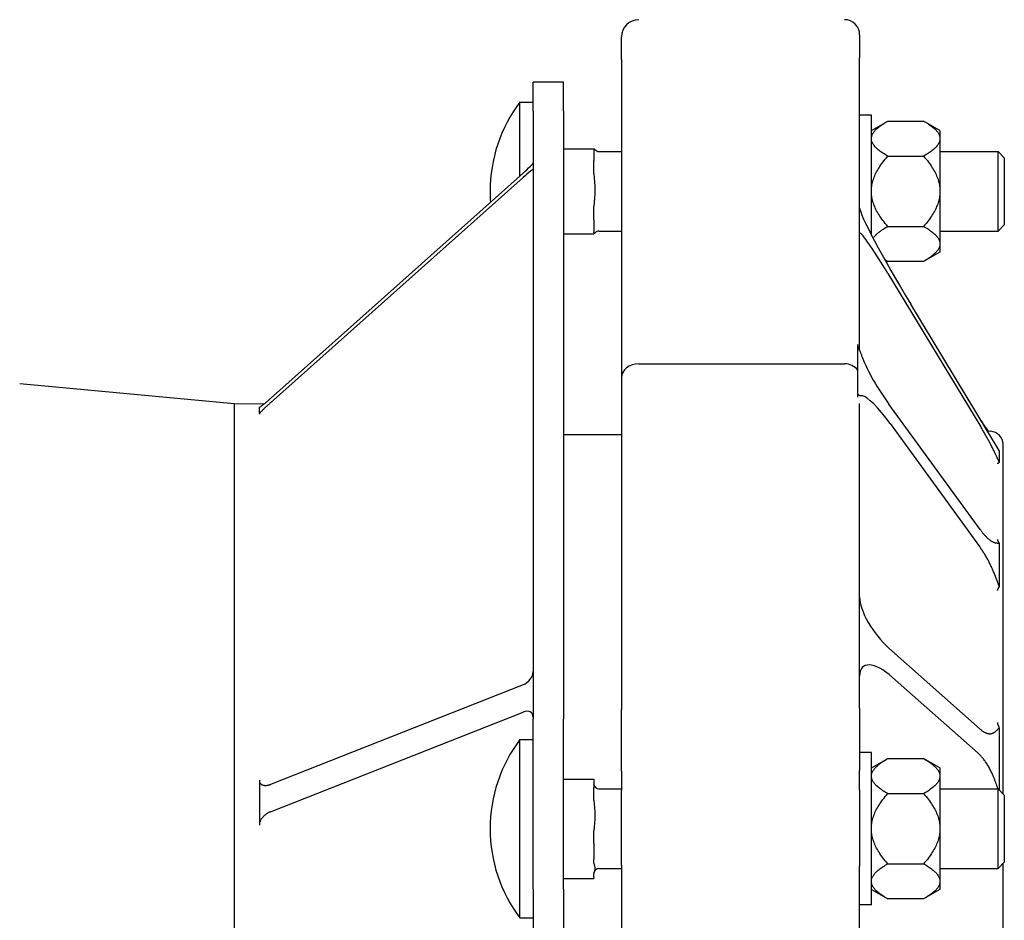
# Model space of a CAD drawing. Header units: millimetres. Extents: x 514 to 4933, y 221 to 1564.
# Tile 3 of 8: x 1613 to 1808, y 822 to 1000. Entities that reach past the tile are written whole.
import ezdxf

# ---------------------------------------------------------------- set-up
doc = ezdxf.new("R2010")
doc.units = ezdxf.units.MM
doc.layers.add('DETAIL', color=2, linetype='Continuous')

msp = doc.modelspace()

# ---------------------------------------------------------------- linework, layer by layer
at = {"layer": 'DETAIL'}
for p, q in [((1779.17, 997.12), (1779.17, 992.57)), ((1732.17, 992.24), (1732.17, 996.72)), ((1732.17, 992.24), (1732.17, 929.47)), ((1779.17, 934.85), (1779.17, 992.57)), ((1714.72, 982.04), (1714.72, 987.76)), ((1720.72, 987.76), (1714.72, 987.76)), ((1720.72, 982.04), (1720.72, 987.76)), ((1712.11, 969.28), (1712.11, 983.86)), ((1712.11, 983.86), (1714.72, 983.86)), ((1714.72, 982.04), (1714.72, 862.15)), ((1720.72, 982.04), (1720.72, 862.15)), ((1781.5, 981.26), (1779.17, 981.26)), ((1781.5, 957.65), (1781.5, 981.26)), ((1781.5, 978.27), (1784.7, 980.11)), ((1784.7, 980.11), (1791.8, 980.11)), ((1795, 978.27), (1791.8, 980.11)), ((1795, 978.27), (1795, 976.87)), ((1795, 976.87), (1795, 976.43)), ((1795, 976.43), (1795, 966.7)), ((1720.72, 974.67), (1726.72, 974.67)), ((1726.72, 974.67), (1726.72, 972.34)), ((1727.72, 974.11), (1732.17, 974.11)), ((1795, 974.11), (1806.5, 974.11)), ((1806.5, 958.41), (1806.5, 974.11)), ((1807.72, 972.89), (1806.5, 974.11)), ((1726.72, 969.7), (1726.72, 972.34)), ((1784.7, 973.19), (1791.8, 973.19)), ((1807.72, 972.89), (1807.72, 959.63)), ((1712.72, 969.82), (1662.89, 925.39)), ((1662.89, 924.55), (1712.72, 968.99)), ((1795, 966.7), (1795, 965.83)), ((1795, 965.83), (1795, 956.1)), ((1726.72, 960.65), (1726.72, 963.29)), ((1726.72, 960.65), (1726.72, 958.18)), ((1726.72, 958.11), (1726.72, 958.18)), ((1727.72, 958.41), (1732.17, 958.41)), ((1784.7, 959.34), (1791.8, 959.34)), ((1795, 958.41), (1806.5, 958.41)), ((1807.72, 959.63), (1806.5, 958.41)), ((1720.72, 957.86), (1726.72, 957.86)), ((1726.72, 957.86), (1726.72, 957.93)), ((1726.72, 957.86), (1726.72, 957.86)), ((1795, 954.26), (1791.8, 952.41)), ((1795, 956.1), (1795, 955.66)), ((1795, 955.66), (1795, 954.26)), ((1784.17, 952.72), (1784.7, 952.41)), ((1791.8, 952.41), (1784.7, 952.41)), ((1784.75, 950.04), (1803.08, 919.78)), ((1806.74, 915.15), (1789.27, 943.98)), ((1778.76, 936.05), (1778.76, 935.66)), ((1778.76, 935.66), (1778.76, 931.02)), ((1735.57, 932.22), (1776.17, 932.22)), ((1778.76, 931.02), (1778.76, 926.29)), ((1732.17, 929.47), (1732.17, 863.94)), ((1655.72, 924.32), (1613.37, 928.29)), ((1778.76, 926.29), (1778.76, 925.65)), ((1655.72, 924.32), (1661.76, 924.42)), ((1655.72, 924.32), (1655.72, 644.21)), ((1660.72, 923.04), (1660.72, 923.65)), ((1779.17, 864.26), (1779.17, 924.39)), ((1802.96, 899.54), (1784.96, 924.26)), ((1660.72, 922.43), (1660.72, 923.04)), ((1660.72, 922.43), (1660.72, 922.27)), ((1785.17, 920.45), (1802.84, 896.18)), ((1720.72, 918.26), (1732.17, 918.26)), ((1805.05, 918.9), (1804.44, 918.94)), ((1807.47, 847.39), (1807.47, 916.34)), ((1806.74, 915.15), (1806.74, 914.45)), ((1806.74, 914.45), (1806.74, 912.78)), ((1806.74, 896.86), (1806.74, 892.59)), ((1806.74, 892.59), (1806.74, 888.23)), ((1802.96, 860.15), (1784.96, 876.12)), ((1712.72, 868.92), (1662.89, 849.25)), ((1785.67, 870.37), (1802.55, 855.39)), ((1662.89, 843.86), (1712.72, 863.53)), ((1732.17, 851.87), (1732.17, 863.94)), ((1779.17, 864.26), (1779.17, 851.99)), ((1714.72, 828.61), (1714.72, 862.15)), ((1720.72, 828.61), (1720.72, 862.15)), ((1806.74, 860.44), (1806.74, 854.24)), ((1712.11, 822.91), (1712.11, 858.11)), ((1712.11, 858.11), (1714.72, 858.11)), ((1781.5, 855.51), (1779.17, 855.51)), ((1781.5, 825.51), (1781.5, 855.51)), ((1781.5, 852.51), (1784.7, 854.36)), ((1784.7, 854.36), (1791.8, 854.36)), ((1795, 852.51), (1791.8, 854.36)), ((1806.74, 854.24), (1806.74, 848.12)), ((1732.17, 851.87), (1732.17, 848.06)), ((1779.17, 848.19), (1779.17, 851.99)), ((1795, 852.51), (1795, 851.11)), ((1660.72, 850.09), (1660.72, 849.66)), ((1660.72, 849.66), (1660.72, 845.7)), ((1720.72, 850.3), (1726.72, 850.3)), ((1726.72, 850.3), (1726.72, 848.66)), ((1795, 851.11), (1795, 850.67)), ((1795, 850.67), (1795, 840.94)), ((1726.72, 846.15), (1726.72, 848.66)), ((1727.72, 848.36), (1732.17, 848.36)), ((1732.17, 833.22), (1732.17, 848.06)), ((1779.17, 848.19), (1779.17, 833.11)), ((1784.7, 847.43), (1791.8, 847.43)), ((1795, 848.36), (1806.5, 848.36)), ((1806.5, 832.66), (1806.5, 848.36)), ((1807.72, 847.14), (1806.5, 848.36)), ((1660.72, 845.7), (1660.72, 841.73)), ((1807.72, 847.14), (1807.72, 833.88)), ((1660.72, 841.73), (1660.72, 841.23)), ((1726.72, 837.56), (1726.72, 840.07)), ((1795, 840.94), (1795, 840.07)), ((1795, 840.07), (1795, 830.34)), ((1726.72, 837.56), (1726.72, 834.52)), ((1726.72, 833.69), (1726.72, 834.52)), ((1807.72, 833.88), (1806.5, 832.66)), ((1727.72, 832.66), (1732.17, 832.66)), ((1732.17, 833.22), (1732.17, 728.85)), ((1779.17, 737.82), (1779.17, 833.11)), ((1784.7, 833.58), (1791.8, 833.58)), ((1795, 832.66), (1806.5, 832.66)), ((1807.47, 652.19), (1807.47, 833.62)), ((1720.72, 830.71), (1726.72, 830.71)), ((1726.72, 830.83), (1726.72, 831.67)), ((1726.72, 830.83), (1726.72, 830.71)), ((1795, 830.34), (1795, 829.9)), ((1795, 829.9), (1795, 828.5)), ((1714.72, 828.61), (1714.72, 634.63)), ((1720.72, 828.61), (1720.72, 634.63)), ((1781.5, 828.5), (1784.7, 826.66)), ((1795, 828.5), (1791.8, 826.66)), ((1791.8, 826.66), (1784.7, 826.66)), ((1781.5, 825.51), (1779.17, 825.51)), ((1712.11, 822.91), (1714.72, 822.91))]:
    msp.add_line(p, q, dxfattribs=at)
at = {"layer": 'DETAIL', "flags": 128}
for points in [[(1781.5, 976.87), (1781.52, 977), (1781.55, 977.13), (1781.6, 977.26), (1781.65, 977.39), (1781.7, 977.52), (1781.77, 977.65), (1781.85, 977.78), (1781.94, 977.91), (1782.04, 978.04), (1782.14, 978.17), (1782.26, 978.3), (1782.39, 978.43), (1782.52, 978.57), (1782.67, 978.7), (1782.82, 978.84), (1782.99, 978.97), (1783.17, 979.11), (1783.35, 979.25), (1783.55, 979.39), (1783.76, 979.53), (1783.98, 979.67), (1784.21, 979.82), (1784.45, 979.97), (1784.7, 980.11)], [(1791.8, 980.11), (1792.06, 979.97), (1792.3, 979.82), (1792.53, 979.67), (1792.75, 979.53), (1792.95, 979.39), (1793.15, 979.25), (1793.34, 979.11), (1793.51, 978.97), (1793.68, 978.84), (1793.84, 978.7), (1793.98, 978.57), (1794.12, 978.43), (1794.25, 978.3), (1794.36, 978.17), (1794.47, 978.04), (1794.57, 977.91), (1794.65, 977.78), (1794.73, 977.65), (1794.8, 977.52), (1794.86, 977.39), (1794.91, 977.26), (1794.95, 977.13), (1794.98, 977), (1795, 976.87)], [(1784.7, 973.19), (1784.45, 973.34), (1784.21, 973.49), (1783.98, 973.63), (1783.76, 973.77), (1783.55, 973.91), (1783.35, 974.05), (1783.17, 974.19), (1782.99, 974.33), (1782.82, 974.47), (1782.67, 974.6), (1782.52, 974.74), (1782.39, 974.87), (1782.26, 975), (1782.14, 975.13), (1782.04, 975.27), (1781.94, 975.4), (1781.85, 975.53), (1781.77, 975.66), (1781.7, 975.79), (1781.65, 975.92), (1781.6, 976.04), (1781.55, 976.17), (1781.52, 976.3), (1781.5, 976.43)], [(1795, 976.43), (1794.98, 976.3), (1794.95, 976.17), (1794.91, 976.04), (1794.86, 975.92), (1794.8, 975.79), (1794.73, 975.66), (1794.65, 975.53), (1794.57, 975.4), (1794.47, 975.27), (1794.36, 975.13), (1794.25, 975), (1794.12, 974.87), (1793.98, 974.74), (1793.84, 974.6), (1793.68, 974.47), (1793.51, 974.33), (1793.34, 974.19), (1793.15, 974.05), (1792.95, 973.91), (1792.75, 973.77), (1792.53, 973.63), (1792.3, 973.49), (1792.06, 973.34), (1791.8, 973.19)], [(1726.92, 974.52), (1726.92, 974.52), (1726.91, 974.52), (1726.9, 974.53), (1726.9, 974.53), (1726.89, 974.54), (1726.88, 974.54), (1726.87, 974.54), (1726.86, 974.55), (1726.85, 974.55), (1726.84, 974.55), (1726.83, 974.56), (1726.81, 974.56), (1726.8, 974.56), (1726.79, 974.57), (1726.78, 974.57), (1726.77, 974.57), (1726.76, 974.58), (1726.75, 974.58), (1726.74, 974.58), (1726.74, 974.59), (1726.73, 974.59), (1726.73, 974.59), (1726.72, 974.6), (1726.72, 974.6)], [(1781.5, 966.7), (1781.52, 966.96), (1781.55, 967.22), (1781.6, 967.48), (1781.65, 967.74), (1781.7, 968), (1781.77, 968.26), (1781.85, 968.52), (1781.94, 968.78), (1782.04, 969.04), (1782.14, 969.3), (1782.26, 969.56), (1782.39, 969.83), (1782.52, 970.1), (1782.67, 970.36), (1782.82, 970.63), (1782.99, 970.91), (1783.17, 971.18), (1783.35, 971.46), (1783.55, 971.74), (1783.76, 972.02), (1783.98, 972.31), (1784.21, 972.6), (1784.45, 972.89), (1784.7, 973.19)], [(1791.8, 973.19), (1792.06, 972.89), (1792.3, 972.6), (1792.53, 972.31), (1792.75, 972.02), (1792.95, 971.74), (1793.15, 971.46), (1793.34, 971.18), (1793.51, 970.91), (1793.68, 970.63), (1793.84, 970.36), (1793.98, 970.1), (1794.12, 969.83), (1794.25, 969.56), (1794.36, 969.3), (1794.47, 969.04), (1794.57, 968.78), (1794.65, 968.52), (1794.73, 968.26), (1794.8, 968), (1794.86, 967.74), (1794.91, 967.48), (1794.95, 967.22), (1794.98, 966.96), (1795, 966.7)], [(1726.72, 969.7), (1726.73, 969.43), (1726.74, 969.16), (1726.76, 968.89), (1726.78, 968.63), (1726.8, 968.37), (1726.83, 968.11), (1726.85, 967.83), (1726.87, 967.56), (1726.89, 967.29), (1726.91, 967.01), (1726.92, 966.75), (1726.92, 966.49), (1726.92, 966.24), (1726.91, 965.97), (1726.89, 965.7), (1726.87, 965.43), (1726.85, 965.15), (1726.83, 964.88), (1726.8, 964.61), (1726.78, 964.36), (1726.76, 964.1), (1726.74, 963.83), (1726.73, 963.55), (1726.72, 963.29)], [(1784.7, 959.34), (1784.45, 959.64), (1784.21, 959.93), (1783.98, 960.22), (1783.76, 960.51), (1783.55, 960.79), (1783.35, 961.07), (1783.17, 961.35), (1782.99, 961.62), (1782.82, 961.9), (1782.67, 962.17), (1782.52, 962.43), (1782.39, 962.7), (1782.26, 962.97), (1782.14, 963.23), (1782.04, 963.49), (1781.94, 963.75), (1781.85, 964.01), (1781.77, 964.27), (1781.7, 964.53), (1781.65, 964.79), (1781.6, 965.05), (1781.55, 965.31), (1781.52, 965.57), (1781.5, 965.83)], [(1795, 965.83), (1794.98, 965.57), (1794.95, 965.31), (1794.91, 965.05), (1794.86, 964.79), (1794.8, 964.53), (1794.73, 964.27), (1794.65, 964.01), (1794.57, 963.75), (1794.47, 963.49), (1794.36, 963.23), (1794.25, 962.97), (1794.12, 962.7), (1793.98, 962.43), (1793.84, 962.17), (1793.68, 961.9), (1793.51, 961.62), (1793.34, 961.35), (1793.15, 961.07), (1792.95, 960.79), (1792.75, 960.51), (1792.53, 960.22), (1792.3, 959.93), (1792.06, 959.64), (1791.8, 959.34)], [(1781.85, 956.99), (1781.91, 957.09), (1781.97, 957.18), (1782.04, 957.27), (1782.12, 957.37), (1782.2, 957.46), (1782.28, 957.55), (1782.37, 957.65), (1782.47, 957.74), (1782.57, 957.84), (1782.68, 957.93), (1782.79, 958.03), (1782.9, 958.13), (1783.02, 958.22), (1783.15, 958.32), (1783.28, 958.42), (1783.41, 958.52), (1783.56, 958.62), (1783.7, 958.72), (1783.85, 958.82), (1784.01, 958.92), (1784.18, 959.03), (1784.35, 959.13), (1784.52, 959.23), (1784.7, 959.34)], [(1791.8, 959.34), (1792.06, 959.19), (1792.3, 959.04), (1792.53, 958.9), (1792.75, 958.76), (1792.95, 958.62), (1793.15, 958.47), (1793.34, 958.34), (1793.51, 958.2), (1793.68, 958.06), (1793.84, 957.93), (1793.98, 957.79), (1794.12, 957.66), (1794.25, 957.53), (1794.36, 957.4), (1794.47, 957.26), (1794.57, 957.13), (1794.65, 957), (1794.73, 956.87), (1794.8, 956.74), (1794.86, 956.61), (1794.91, 956.48), (1794.95, 956.36), (1794.98, 956.23), (1795, 956.1)], [(1726.72, 958.11), (1726.73, 958.1), (1726.74, 958.09), (1726.76, 958.08), (1726.78, 958.08), (1726.8, 958.07), (1726.83, 958.06), (1726.85, 958.06), (1726.87, 958.05), (1726.89, 958.04), (1726.91, 958.03), (1726.92, 958.03), (1726.92, 958.02), (1726.92, 958.01), (1726.91, 958), (1726.89, 958), (1726.87, 957.99), (1726.85, 957.98), (1726.83, 957.97), (1726.8, 957.97), (1726.78, 957.96), (1726.76, 957.95), (1726.74, 957.94), (1726.73, 957.94), (1726.72, 957.93)], [(1795, 955.66), (1794.98, 955.53), (1794.95, 955.4), (1794.91, 955.27), (1794.86, 955.14), (1794.8, 955.01), (1794.73, 954.88), (1794.65, 954.75), (1794.57, 954.62), (1794.47, 954.49), (1794.36, 954.36), (1794.25, 954.23), (1794.12, 954.1), (1793.98, 953.96), (1793.84, 953.83), (1793.68, 953.69), (1793.51, 953.56), (1793.34, 953.42), (1793.15, 953.28), (1792.95, 953.14), (1792.75, 953), (1792.53, 952.86), (1792.3, 952.71), (1792.06, 952.56), (1791.8, 952.41)], [(1784.7, 952.41), (1784.68, 952.43), (1784.66, 952.44), (1784.63, 952.46), (1784.61, 952.47), (1784.58, 952.48), (1784.56, 952.5), (1784.54, 952.51), (1784.52, 952.52), (1784.49, 952.54), (1784.47, 952.55), (1784.45, 952.57), (1784.42, 952.58), (1784.4, 952.59), (1784.38, 952.61), (1784.36, 952.62), (1784.33, 952.63), (1784.31, 952.65), (1784.29, 952.66), (1784.27, 952.67), (1784.25, 952.69), (1784.22, 952.7), (1784.2, 952.71), (1784.18, 952.73), (1784.16, 952.74)], [(1778.76, 935.66), (1778.79, 935.62), (1778.82, 935.58), (1778.85, 935.53), (1778.88, 935.48), (1778.91, 935.43), (1778.94, 935.37), (1778.98, 935.3), (1779.01, 935.24), (1779.04, 935.16), (1779.08, 935.08), (1779.11, 935), (1779.15, 934.91), (1779.19, 934.81), (1779.23, 934.71), (1779.27, 934.6), (1779.32, 934.48), (1779.36, 934.36), (1779.41, 934.24), (1779.46, 934.11), (1779.51, 933.97), (1779.56, 933.83), (1779.62, 933.69), (1779.68, 933.54), (1779.73, 933.38)], [(1660.72, 923.65), (1660.77, 923.68), (1660.83, 923.71), (1660.89, 923.75), (1660.96, 923.8), (1661.03, 923.85), (1661.11, 923.91), (1661.19, 923.97), (1661.28, 924.04), (1661.37, 924.11), (1661.46, 924.18), (1661.56, 924.25), (1661.65, 924.33), (1661.75, 924.41), (1661.85, 924.49), (1661.95, 924.58), (1662.05, 924.66), (1662.15, 924.75), (1662.26, 924.84), (1662.36, 924.93), (1662.47, 925.02), (1662.57, 925.11), (1662.68, 925.2), (1662.78, 925.3), (1662.89, 925.39)], [(1779.74, 925.88), (1779.68, 925.89), (1779.62, 925.89), (1779.57, 925.9), (1779.52, 925.9), (1779.46, 925.91), (1779.42, 925.91), (1779.37, 925.92), (1779.32, 925.92), (1779.28, 925.93), (1779.24, 925.93), (1779.19, 925.94), (1779.15, 925.95), (1779.12, 925.96), (1779.08, 925.98), (1779.04, 925.99), (1779.01, 926.01), (1778.98, 926.03), (1778.95, 926.05), (1778.91, 926.08), (1778.88, 926.11), (1778.85, 926.15), (1778.82, 926.19), (1778.79, 926.24), (1778.76, 926.29)], [(1662.89, 924.55), (1662.77, 924.45), (1662.65, 924.34), (1662.53, 924.23), (1662.42, 924.13), (1662.3, 924.02), (1662.19, 923.92), (1662.08, 923.81), (1661.97, 923.71), (1661.86, 923.61), (1661.76, 923.51), (1661.66, 923.41), (1661.56, 923.32), (1661.47, 923.22), (1661.37, 923.13), (1661.29, 923.05), (1661.21, 922.96), (1661.13, 922.88), (1661.06, 922.81), (1660.99, 922.73), (1660.93, 922.67), (1660.87, 922.6), (1660.81, 922.54), (1660.77, 922.48), (1660.72, 922.43)], [(1804.59, 918.93), (1804.52, 919.02), (1804.45, 919.12), (1804.39, 919.21), (1804.32, 919.31), (1804.25, 919.41), (1804.18, 919.51), (1804.11, 919.61), (1804.04, 919.71), (1803.97, 919.82), (1803.9, 919.92), (1803.83, 920.03), (1803.76, 920.14), (1803.69, 920.24), (1803.62, 920.35), (1803.55, 920.46), (1803.48, 920.57), (1803.4, 920.69), (1803.33, 920.8), (1803.26, 920.91), (1803.18, 921.03), (1803.11, 921.14), (1803.04, 921.26), (1802.96, 921.38), (1802.89, 921.49)], [(1805.17, 916.06), (1805.09, 916.21), (1805.01, 916.36), (1804.93, 916.51), (1804.85, 916.66), (1804.77, 916.82), (1804.69, 916.97), (1804.6, 917.13), (1804.52, 917.29), (1804.43, 917.44), (1804.34, 917.6), (1804.26, 917.76), (1804.17, 917.92), (1804.08, 918.07), (1803.99, 918.23), (1803.9, 918.39), (1803.81, 918.54), (1803.72, 918.7), (1803.63, 918.86), (1803.54, 919.01), (1803.45, 919.17), (1803.36, 919.32), (1803.26, 919.48), (1803.17, 919.63), (1803.08, 919.78)], [(1806.74, 912.78), (1806.69, 912.88), (1806.65, 912.97), (1806.61, 913.07), (1806.56, 913.17), (1806.51, 913.27), (1806.46, 913.38), (1806.41, 913.49), (1806.36, 913.61), (1806.3, 913.73), (1806.24, 913.85), (1806.19, 913.98), (1806.12, 914.11), (1806.06, 914.25), (1806, 914.38), (1805.93, 914.52), (1805.86, 914.67), (1805.79, 914.82), (1805.71, 914.98), (1805.63, 915.14), (1805.55, 915.31), (1805.46, 915.49), (1805.37, 915.67), (1805.27, 915.86), (1805.17, 916.06)], [(1806.42, 912.52), (1806.43, 912.53), (1806.43, 912.54), (1806.44, 912.55), (1806.44, 912.56), (1806.45, 912.57), (1806.45, 912.58), (1806.46, 912.59), (1806.47, 912.6), (1806.48, 912.61), (1806.49, 912.62), (1806.5, 912.63), (1806.51, 912.64), (1806.52, 912.65), (1806.54, 912.66), (1806.55, 912.67), (1806.57, 912.68), (1806.58, 912.7), (1806.6, 912.71), (1806.62, 912.72), (1806.64, 912.73), (1806.66, 912.75), (1806.69, 912.76), (1806.71, 912.77), (1806.74, 912.78)], [(1802.96, 899.54), (1803.06, 899.41), (1803.15, 899.28), (1803.25, 899.15), (1803.35, 899.02), (1803.45, 898.9), (1803.54, 898.78), (1803.64, 898.67), (1803.74, 898.56), (1803.83, 898.45), (1803.93, 898.34), (1804.02, 898.24), (1804.11, 898.14), (1804.21, 898.04), (1804.3, 897.95), (1804.39, 897.86), (1804.48, 897.78), (1804.57, 897.7), (1804.66, 897.62), (1804.75, 897.55), (1804.84, 897.48), (1804.92, 897.41), (1805.01, 897.36), (1805.09, 897.3), (1805.17, 897.25)], [(1805.17, 892.17), (1805.09, 892.35), (1805, 892.53), (1804.91, 892.72), (1804.82, 892.9), (1804.73, 893.08), (1804.64, 893.26), (1804.54, 893.43), (1804.45, 893.61), (1804.35, 893.79), (1804.26, 893.96), (1804.16, 894.13), (1804.06, 894.3), (1803.96, 894.47), (1803.86, 894.64), (1803.76, 894.8), (1803.66, 894.96), (1803.56, 895.12), (1803.46, 895.28), (1803.35, 895.44), (1803.25, 895.59), (1803.15, 895.74), (1803.04, 895.89), (1802.94, 896.04), (1802.84, 896.18)], [(1805.17, 897.25), (1805.27, 897.19), (1805.37, 897.14), (1805.46, 897.09), (1805.55, 897.06), (1805.63, 897.02), (1805.71, 896.99), (1805.78, 896.97), (1805.85, 896.95), (1805.92, 896.93), (1805.99, 896.92), (1806.06, 896.9), (1806.12, 896.89), (1806.18, 896.89), (1806.24, 896.88), (1806.3, 896.87), (1806.35, 896.87), (1806.41, 896.87), (1806.46, 896.87), (1806.51, 896.87), (1806.56, 896.87), (1806.6, 896.87), (1806.65, 896.86), (1806.69, 896.86), (1806.74, 896.86)], [(1806.74, 896.86), (1806.71, 896.9), (1806.68, 896.94), (1806.65, 896.98), (1806.63, 897.02), (1806.61, 897.06), (1806.59, 897.09), (1806.57, 897.13), (1806.55, 897.16), (1806.53, 897.2), (1806.52, 897.23), (1806.5, 897.26), (1806.49, 897.29), (1806.48, 897.32), (1806.47, 897.35), (1806.46, 897.38), (1806.45, 897.41), (1806.44, 897.43), (1806.44, 897.46), (1806.43, 897.48), (1806.42, 897.51), (1806.42, 897.53), (1806.41, 897.55), (1806.41, 897.57), (1806.41, 897.59)], [(1806.74, 888.23), (1806.69, 888.35), (1806.65, 888.47), (1806.6, 888.59), (1806.56, 888.72), (1806.51, 888.86), (1806.46, 889), (1806.4, 889.14), (1806.35, 889.29), (1806.29, 889.44), (1806.23, 889.6), (1806.17, 889.76), (1806.11, 889.92), (1806.05, 890.09), (1805.98, 890.26), (1805.91, 890.43), (1805.84, 890.61), (1805.77, 890.79), (1805.69, 890.97), (1805.62, 891.16), (1805.54, 891.35), (1805.45, 891.54), (1805.36, 891.74), (1805.27, 891.95), (1805.17, 892.17)], [(1806.39, 887.5), (1806.39, 887.52), (1806.4, 887.55), (1806.4, 887.57), (1806.41, 887.6), (1806.42, 887.62), (1806.42, 887.65), (1806.43, 887.68), (1806.44, 887.7), (1806.45, 887.73), (1806.46, 887.76), (1806.47, 887.79), (1806.49, 887.82), (1806.5, 887.85), (1806.52, 887.88), (1806.53, 887.91), (1806.55, 887.95), (1806.57, 887.98), (1806.59, 888.01), (1806.61, 888.05), (1806.63, 888.08), (1806.66, 888.12), (1806.68, 888.16), (1806.71, 888.19), (1806.74, 888.23)], [(1806.74, 860.44), (1806.71, 860.5), (1806.68, 860.55), (1806.65, 860.61), (1806.63, 860.67), (1806.61, 860.72), (1806.59, 860.77), (1806.57, 860.82), (1806.55, 860.87), (1806.53, 860.92), (1806.52, 860.97), (1806.5, 861.01), (1806.49, 861.06), (1806.48, 861.1), (1806.47, 861.14), (1806.46, 861.18), (1806.45, 861.22), (1806.44, 861.26), (1806.44, 861.3), (1806.43, 861.33), (1806.42, 861.37), (1806.42, 861.4), (1806.41, 861.43), (1806.41, 861.46), (1806.41, 861.49)], [(1802.96, 860.15), (1803.06, 860.06), (1803.15, 859.98), (1803.25, 859.91), (1803.35, 859.83), (1803.45, 859.76), (1803.54, 859.7), (1803.64, 859.64), (1803.74, 859.58), (1803.83, 859.53), (1803.93, 859.48), (1804.02, 859.43), (1804.11, 859.39), (1804.21, 859.36), (1804.3, 859.33), (1804.39, 859.3), (1804.48, 859.28), (1804.57, 859.26), (1804.66, 859.25), (1804.75, 859.24), (1804.84, 859.24), (1804.92, 859.24), (1805.01, 859.24), (1805.09, 859.26), (1805.17, 859.27)], [(1805.17, 859.27), (1805.27, 859.3), (1805.37, 859.33), (1805.46, 859.37), (1805.55, 859.41), (1805.63, 859.45), (1805.71, 859.49), (1805.78, 859.54), (1805.85, 859.59), (1805.92, 859.64), (1805.99, 859.69), (1806.06, 859.75), (1806.12, 859.8), (1806.18, 859.86), (1806.24, 859.92), (1806.3, 859.98), (1806.35, 860.03), (1806.41, 860.09), (1806.46, 860.14), (1806.51, 860.2), (1806.56, 860.25), (1806.6, 860.3), (1806.65, 860.35), (1806.69, 860.4), (1806.74, 860.44)], [(1805.17, 851.69), (1805.08, 851.89), (1804.98, 852.08), (1804.88, 852.27), (1804.78, 852.46), (1804.68, 852.64), (1804.58, 852.82), (1804.47, 853), (1804.37, 853.17), (1804.26, 853.34), (1804.15, 853.51), (1804.04, 853.67), (1803.93, 853.83), (1803.82, 853.98), (1803.71, 854.13), (1803.59, 854.28), (1803.48, 854.42), (1803.36, 854.56), (1803.25, 854.69), (1803.13, 854.82), (1803.02, 854.94), (1802.9, 855.06), (1802.79, 855.18), (1802.67, 855.29), (1802.55, 855.39)], [(1781.5, 851.11), (1781.52, 851.24), (1781.55, 851.37), (1781.6, 851.5), (1781.65, 851.63), (1781.7, 851.76), (1781.77, 851.89), (1781.85, 852.02), (1781.94, 852.15), (1782.04, 852.28), (1782.14, 852.41), (1782.26, 852.54), (1782.39, 852.68), (1782.52, 852.81), (1782.67, 852.94), (1782.82, 853.08), (1782.99, 853.21), (1783.17, 853.35), (1783.35, 853.49), (1783.55, 853.63), (1783.76, 853.77), (1783.98, 853.92), (1784.21, 854.06), (1784.45, 854.21), (1784.7, 854.36)], [(1791.8, 854.36), (1792.06, 854.21), (1792.3, 854.06), (1792.53, 853.92), (1792.75, 853.77), (1792.95, 853.63), (1793.15, 853.49), (1793.34, 853.35), (1793.51, 853.21), (1793.68, 853.08), (1793.84, 852.94), (1793.98, 852.81), (1794.12, 852.68), (1794.25, 852.54), (1794.36, 852.41), (1794.47, 852.28), (1794.57, 852.15), (1794.65, 852.02), (1794.73, 851.89), (1794.8, 851.76), (1794.86, 851.63), (1794.91, 851.5), (1794.95, 851.37), (1794.98, 851.24), (1795, 851.11)], [(1806.48, 848.36), (1806.44, 848.47), (1806.4, 848.59), (1806.36, 848.71), (1806.32, 848.83), (1806.27, 848.96), (1806.23, 849.09), (1806.18, 849.22), (1806.13, 849.35), (1806.08, 849.49), (1806.03, 849.62), (1805.98, 849.76), (1805.93, 849.9), (1805.88, 850.04), (1805.82, 850.18), (1805.76, 850.32), (1805.71, 850.47), (1805.65, 850.61), (1805.59, 850.76), (1805.52, 850.91), (1805.46, 851.06), (1805.39, 851.21), (1805.32, 851.37), (1805.25, 851.53), (1805.17, 851.69)], [(1660.72, 849.66), (1660.77, 849.57), (1660.83, 849.49), (1660.89, 849.41), (1660.96, 849.34), (1661.03, 849.28), (1661.11, 849.23), (1661.19, 849.18), (1661.28, 849.15), (1661.37, 849.11), (1661.46, 849.09), (1661.56, 849.07), (1661.65, 849.05), (1661.75, 849.04), (1661.85, 849.04), (1661.95, 849.04), (1662.05, 849.05), (1662.15, 849.06), (1662.26, 849.07), (1662.36, 849.09), (1662.47, 849.11), (1662.57, 849.14), (1662.68, 849.17), (1662.78, 849.21), (1662.89, 849.25)], [(1726.74, 849.2), (1726.73, 849.21), (1726.73, 849.21), (1726.73, 849.22), (1726.73, 849.23), (1726.73, 849.23), (1726.73, 849.24), (1726.73, 849.24), (1726.73, 849.25), (1726.73, 849.26), (1726.73, 849.26), (1726.73, 849.27), (1726.73, 849.27), (1726.73, 849.28), (1726.73, 849.29), (1726.72, 849.29), (1726.72, 849.3), (1726.72, 849.3), (1726.72, 849.31), (1726.72, 849.32), (1726.72, 849.32), (1726.72, 849.33), (1726.72, 849.33), (1726.72, 849.34), (1726.72, 849.35)], [(1784.7, 847.43), (1784.45, 847.58), (1784.21, 847.73), (1783.98, 847.87), (1783.76, 848.01), (1783.55, 848.16), (1783.35, 848.3), (1783.17, 848.43), (1782.99, 848.57), (1782.82, 848.71), (1782.67, 848.84), (1782.52, 848.98), (1782.39, 849.11), (1782.26, 849.24), (1782.14, 849.38), (1782.04, 849.51), (1781.94, 849.64), (1781.85, 849.77), (1781.77, 849.9), (1781.7, 850.03), (1781.65, 850.16), (1781.6, 850.29), (1781.55, 850.42), (1781.52, 850.54), (1781.5, 850.67)], [(1795, 850.67), (1794.98, 850.54), (1794.95, 850.42), (1794.91, 850.29), (1794.86, 850.16), (1794.8, 850.03), (1794.73, 849.9), (1794.65, 849.77), (1794.57, 849.64), (1794.47, 849.51), (1794.36, 849.38), (1794.25, 849.24), (1794.12, 849.11), (1793.98, 848.98), (1793.84, 848.84), (1793.68, 848.71), (1793.51, 848.57), (1793.34, 848.43), (1793.15, 848.3), (1792.95, 848.16), (1792.75, 848.01), (1792.53, 847.87), (1792.3, 847.73), (1792.06, 847.58), (1791.8, 847.43)], [(1781.5, 840.94), (1781.52, 841.2), (1781.55, 841.46), (1781.6, 841.72), (1781.65, 841.98), (1781.7, 842.24), (1781.77, 842.5), (1781.85, 842.76), (1781.94, 843.02), (1782.04, 843.28), (1782.14, 843.54), (1782.26, 843.81), (1782.39, 844.07), (1782.52, 844.34), (1782.67, 844.61), (1782.82, 844.88), (1782.99, 845.15), (1783.17, 845.42), (1783.35, 845.7), (1783.55, 845.98), (1783.76, 846.26), (1783.98, 846.55), (1784.21, 846.84), (1784.45, 847.13), (1784.7, 847.43)], [(1791.8, 847.43), (1792.06, 847.13), (1792.3, 846.84), (1792.53, 846.55), (1792.75, 846.26), (1792.95, 845.98), (1793.15, 845.7), (1793.34, 845.42), (1793.51, 845.15), (1793.68, 844.88), (1793.84, 844.61), (1793.98, 844.34), (1794.12, 844.07), (1794.25, 843.81), (1794.36, 843.54), (1794.47, 843.28), (1794.57, 843.02), (1794.65, 842.76), (1794.73, 842.5), (1794.8, 842.24), (1794.86, 841.98), (1794.91, 841.72), (1794.95, 841.46), (1794.98, 841.2), (1795, 840.94)], [(1726.72, 846.15), (1726.73, 845.9), (1726.74, 845.64), (1726.76, 845.38), (1726.78, 845.14), (1726.8, 844.89), (1726.83, 844.64), (1726.85, 844.38), (1726.87, 844.12), (1726.89, 843.86), (1726.91, 843.6), (1726.92, 843.35), (1726.92, 843.11), (1726.92, 842.87), (1726.91, 842.61), (1726.89, 842.36), (1726.87, 842.1), (1726.85, 841.84), (1726.83, 841.58), (1726.8, 841.33), (1726.78, 841.08), (1726.76, 840.84), (1726.74, 840.58), (1726.73, 840.32), (1726.72, 840.07)], [(1662.89, 843.86), (1662.77, 843.81), (1662.65, 843.75), (1662.53, 843.69), (1662.42, 843.63), (1662.3, 843.56), (1662.19, 843.49), (1662.08, 843.42), (1661.97, 843.34), (1661.86, 843.26), (1661.76, 843.17), (1661.66, 843.08), (1661.56, 842.99), (1661.47, 842.9), (1661.37, 842.8), (1661.29, 842.7), (1661.21, 842.6), (1661.13, 842.5), (1661.06, 842.39), (1660.99, 842.29), (1660.93, 842.18), (1660.87, 842.07), (1660.81, 841.96), (1660.77, 841.85), (1660.72, 841.73)], [(1784.7, 833.58), (1784.45, 833.88), (1784.21, 834.17), (1783.98, 834.46), (1783.76, 834.75), (1783.55, 835.03), (1783.35, 835.31), (1783.17, 835.59), (1782.99, 835.86), (1782.82, 836.14), (1782.67, 836.41), (1782.52, 836.68), (1782.39, 836.94), (1782.26, 837.21), (1782.14, 837.47), (1782.04, 837.73), (1781.94, 837.99), (1781.85, 838.25), (1781.77, 838.51), (1781.7, 838.77), (1781.65, 839.03), (1781.6, 839.29), (1781.55, 839.55), (1781.52, 839.81), (1781.5, 840.07)], [(1795, 840.07), (1794.98, 839.81), (1794.95, 839.55), (1794.91, 839.29), (1794.86, 839.03), (1794.8, 838.77), (1794.73, 838.51), (1794.65, 838.25), (1794.57, 837.99), (1794.47, 837.73), (1794.36, 837.47), (1794.25, 837.21), (1794.12, 836.94), (1793.98, 836.68), (1793.84, 836.41), (1793.68, 836.14), (1793.51, 835.86), (1793.34, 835.59), (1793.15, 835.31), (1792.95, 835.03), (1792.75, 834.75), (1792.53, 834.46), (1792.3, 834.17), (1792.06, 833.88), (1791.8, 833.58)], [(1726.72, 833.69), (1726.73, 833.61), (1726.74, 833.52), (1726.76, 833.43), (1726.78, 833.35), (1726.8, 833.27), (1726.83, 833.19), (1726.85, 833.1), (1726.87, 833.01), (1726.89, 832.93), (1726.91, 832.84), (1726.92, 832.76), (1726.92, 832.68), (1726.92, 832.6), (1726.91, 832.51), (1726.89, 832.43), (1726.87, 832.34), (1726.85, 832.25), (1726.83, 832.17), (1726.8, 832.08), (1726.78, 832), (1726.76, 831.92), (1726.74, 831.84), (1726.73, 831.75), (1726.72, 831.67)], [(1781.5, 830.34), (1781.52, 830.47), (1781.55, 830.6), (1781.6, 830.73), (1781.65, 830.86), (1781.7, 830.98), (1781.77, 831.11), (1781.85, 831.24), (1781.94, 831.37), (1782.04, 831.51), (1782.14, 831.64), (1782.26, 831.77), (1782.39, 831.9), (1782.52, 832.03), (1782.67, 832.17), (1782.82, 832.3), (1782.99, 832.44), (1783.17, 832.58), (1783.35, 832.72), (1783.55, 832.86), (1783.76, 833), (1783.98, 833.14), (1784.21, 833.29), (1784.45, 833.43), (1784.7, 833.58)], [(1791.8, 833.58), (1792.06, 833.43), (1792.3, 833.29), (1792.53, 833.14), (1792.75, 833), (1792.95, 832.86), (1793.15, 832.72), (1793.34, 832.58), (1793.51, 832.44), (1793.68, 832.3), (1793.84, 832.17), (1793.98, 832.03), (1794.12, 831.9), (1794.25, 831.77), (1794.36, 831.64), (1794.47, 831.51), (1794.57, 831.37), (1794.65, 831.24), (1794.73, 831.11), (1794.8, 830.98), (1794.86, 830.86), (1794.91, 830.73), (1794.95, 830.6), (1794.98, 830.47), (1795, 830.34)], [(1784.7, 826.66), (1784.45, 826.8), (1784.21, 826.95), (1783.98, 827.1), (1783.76, 827.24), (1783.55, 827.38), (1783.35, 827.52), (1783.17, 827.66), (1782.99, 827.8), (1782.82, 827.93), (1782.67, 828.07), (1782.52, 828.2), (1782.39, 828.34), (1782.26, 828.47), (1782.14, 828.6), (1782.04, 828.73), (1781.94, 828.86), (1781.85, 828.99), (1781.77, 829.12), (1781.7, 829.25), (1781.65, 829.38), (1781.6, 829.51), (1781.55, 829.64), (1781.52, 829.77), (1781.5, 829.9)], [(1795, 829.9), (1794.98, 829.77), (1794.95, 829.64), (1794.91, 829.51), (1794.86, 829.38), (1794.8, 829.25), (1794.73, 829.12), (1794.65, 828.99), (1794.57, 828.86), (1794.47, 828.73), (1794.36, 828.6), (1794.25, 828.47), (1794.12, 828.34), (1793.98, 828.2), (1793.84, 828.07), (1793.68, 827.93), (1793.51, 827.8), (1793.34, 827.66), (1793.15, 827.52), (1792.95, 827.38), (1792.75, 827.24), (1792.53, 827.1), (1792.3, 826.95), (1792.06, 826.8), (1791.8, 826.66)]]:
    msp.add_lwpolyline(points, dxfattribs=at)
at = {"layer": 'DETAIL'}
for centre, radius, start, end in [((1735.57, 996.72), 3.4, 90, 180), ((1776.17, 997.12), 3, 0, 90), ((1735.52, 966.25), 29.3, 143.0366, 179.9643), ((1727.72, 975.11), 1, 216.6441, 270), ((1735.52, 966.28), 29.3, 180.0357, 184.2724), ((1727.72, 957.41), 1, 90, 143.3559), ((1804.9, 916.34), 2.57, 0, 86.7074), ((1735.52, 840.49), 29.3, 143.0366, 179.9643), ((1727.72, 849.36), 1, 188.9568, 270), ((1735.52, 840.52), 29.3, 180.0357, 216.9634), ((1727.72, 831.66), 1, 90, 171.0432)]:
    msp.add_arc(centre, radius, start, end, dxfattribs=at)
for centre, major_axis, ratio, start_param, end_param in [((1712.72, 970.1), (2, 1.8), 0.077162, 4.642953, 6.21375), ((1712.72, 968.71), (2, 1.8), 0.077162, 6.21375, 7.784546), ((1789.27, 946.33), (-10.05, 16.83), 0.061938, 0.103379, 1.674175), ((1784.75, 948.74), (-5.55, 9.3), 0.061938, 4.815768, 6.386564), ((1784.96, 927.66), (-5.56, 8.59), 0.18823, 0.727428, 1.853721), ((1735.57, 929.47), (-3.4, 0), 0.809256, 4.712389, 6.283185), ((1776.17, 929.79), (3, 0), 0.809256, 0.532376, 1.570796), ((1785.17, 916.92), (-5.76, 8.9), 0.18823, 4.995313, 6.128822), ((1784.96, 881.06), (5.14, -6.84), 0.390885, 3.621283, 5.19208), ((1785.67, 864.83), (5.77, -7.67), 0.390885, 2.050487, 3.621283), ((1712.72, 870.72), (1.7, 1.62), 0.652746, 4.154968, 5.725764), ((1712.72, 861.73), (1.7, 1.62), 0.652746, 5.725764, 7.29656)]:
    msp.add_ellipse(centre, major_axis=major_axis, ratio=ratio, start_param=start_param, end_param=end_param, dxfattribs=at)

doc.saveas('drawing.dxf')
